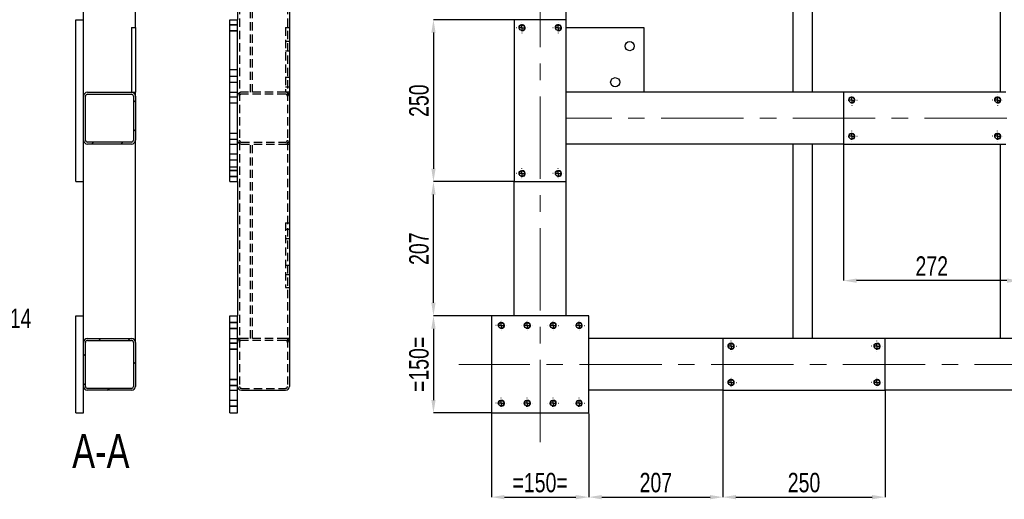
# Model space of a CAD drawing. Header units: millimetres. Extents: x 5 to 3649, y 4 to 418.
# Tile 77 of 105: x 2728 to 2880, y 215 to 289. Entities that reach past the tile are written whole.
import ezdxf

# ---------------------------------------------------------------- set-up
doc = ezdxf.new("R2010")
doc.units = ezdxf.units.MM
doc.header["$PDSIZE"] = -1
doc.linetypes.add('CENTERX2', pattern=[20.32, 12.7, -2.54, 2.54, -2.54])
doc.linetypes.add('HIDDEN', pattern=[1.905, 1.27, -0.635])
for name, color, linetype in [('COTES', 1, 'Continuous'), ('NOTES', 6, 'Continuous'), ('TRAIT-FINS', 9, 'Continuous'), ('TRAIT-MIXTES', 3, 'CENTERX2'), ('TRAIT-TIRET', 2, 'HIDDEN')]:
    doc.layers.add(name, color=color, linetype=linetype)
doc.layers.add('TRAIT-FORT', color=4, linetype='Continuous', lineweight=25)
doc.styles.add('SLDTEXTSTYLE0', font='TXT', dxfattribs={"width": 0.75})
doc.dimstyles.new('SLDDIMSTYLE0', dxfattribs={"dimtxt": 3, "dimasz": 2, "dimexe": 0, "dimexo": 0.0625, "dimgap": 0.75, "dimtad": 1, "dimdec": 0, "dimlfac": 10, "dimrnd": 1e-09, "dimzin": 12, "dimdsep": 46, "dimtxsty": 'SLDTEXTSTYLE0', "dimsah": 1, "dimcen": 0.09, "dimadec": 0, "dimazin": 3, "dimtfac": 1, "dimtdec": 0, "dimtofl": 0, "dimtmove": 0, "dimatfit": 3, "dimfxl": 1, "dimfrac": 2, "dimtolj": 1, "dimtzin": 12, "dimarcsym": 0})
doc.dimstyles.new('SLDDIMSTYLE2', dxfattribs={"dimtxt": 3, "dimasz": 2, "dimexe": 0, "dimexo": 0.0625, "dimgap": 0.75, "dimtad": 0, "dimtih": 1, "dimtoh": 1, "dimdec": 0, "dimlfac": 10, "dimrnd": 1e-09, "dimzin": 12, "dimdsep": 46, "dimtxsty": 'SLDTEXTSTYLE0', "dimblk1": 'NONE', "dimsah": 1, "dimcen": 0, "dimadec": 0, "dimazin": 3, "dimtfac": 1, "dimtdec": 0, "dimtmove": 0, "dimatfit": 3, "dimldrblk": 'NONE', "dimfxl": 1, "dimfrac": 2, "dimtolj": 1, "dimtzin": 12, "dimarcsym": 0})
pattern_1 = [(45, (2445.168, 2.409), (-13.4704, 13.4704), []), (45, (2449.659, 2.409), (-13.4704, 13.4704), []), (45, (2454.149, 2.409), (-13.4704, 13.4704), []), (45, (2458.639, 2.409), (-13.4704, 13.4704), [])]

# ---------------------------------------------------------------- blocks, each defined once
blk = doc.blocks.new('*D2272')
at = {"layer": 'COTES', "color": 0, "lineweight": -2, "transparency": 16777216}
for p, q in [((2690.17, 279.98), (2690.98, 278.84)), ((2716.16, 242.95), (2692.13, 277.2)), ((2719.81, 242.95), (2716.16, 242.95))]:
    blk.add_line(p, q, dxfattribs=at)
at = {"layer": 'COTES', "color": 0, "transparency": 16777216}
blk.add_solid([(2692.4, 277.39), (2691.85, 277.01), (2690.98, 278.84)], dxfattribs=at)
at = {"layer": 'Defpoints', "color": 0, "transparency": 16777216}
for p in [(2690.17, 279.98), (2690.98, 278.84)]:
    blk.add_point(p, dxfattribs=at)
at = {"layer": 'COTES', "color": 0, "transparency": 16777216, "insert": (2720.56, 244.45), "char_height": 3, "attachment_point": 1, "style": 'SLDTEXTSTYLE0'}
blk.add_mtext('\\A1;7x ∅14', dxfattribs=at)
blk = doc.blocks.new('_None')
blk = doc.blocks.new('*D2313')
at = {"layer": 'COTES', "color": 0, "lineweight": -2, "transparency": 16777216}
for p, q in [((2801.22, 228.3), (2801.22, 215.37)), ((2816.22, 228.3), (2816.22, 215.37)), ((2803.22, 215.37), (2814.22, 215.37))]:
    blk.add_line(p, q, dxfattribs=at)
at = {"layer": 'COTES', "color": 0, "transparency": 16777216}
for points in [[(2803.22, 215.7), (2803.22, 215.03), (2801.22, 215.37)], [(2814.22, 215.7), (2814.22, 215.03), (2816.22, 215.37)]]:
    blk.add_solid(points, dxfattribs=at)
at = {"layer": 'Defpoints', "color": 0, "transparency": 16777216}
for p in [(2801.22, 228.36), (2816.22, 228.36), (2816.22, 215.37)]:
    blk.add_point(p, dxfattribs=at)
at = {"layer": 'COTES', "color": 0, "transparency": 16777216, "insert": (2808.72, 219.12), "char_height": 3, "attachment_point": 2, "style": 'SLDTEXTSTYLE0'}
blk.add_mtext('\\A1;=150=', dxfattribs=at)
blk = doc.blocks.new('*D2314')
at = {"layer": 'COTES', "color": 0, "lineweight": -2, "transparency": 16777216}
for p, q in [((2836.92, 231.8), (2836.92, 215.37)), ((2861.92, 231.8), (2861.92, 215.37)), ((2838.92, 215.37), (2859.92, 215.37))]:
    blk.add_line(p, q, dxfattribs=at)
at = {"layer": 'COTES', "color": 0, "transparency": 16777216}
for points in [[(2838.92, 215.7), (2838.92, 215.03), (2836.92, 215.37)], [(2859.92, 215.7), (2859.92, 215.03), (2861.92, 215.37)]]:
    blk.add_solid(points, dxfattribs=at)
at = {"layer": 'Defpoints', "color": 0, "transparency": 16777216}
for p in [(2836.92, 231.86), (2861.92, 231.86), (2861.92, 215.37)]:
    blk.add_point(p, dxfattribs=at)
at = {"layer": 'COTES', "color": 0, "transparency": 16777216, "insert": (2849.42, 219.12), "char_height": 3, "attachment_point": 2, "style": 'SLDTEXTSTYLE0'}
blk.add_mtext('\\A1;250', dxfattribs=at)
blk = doc.blocks.new('*D2315')
at = {"layer": 'COTES', "color": 0, "lineweight": -2, "transparency": 16777216}
for p, q in [((2836.92, 231.8), (2836.92, 215.37)), ((2816.22, 228.3), (2816.22, 215.37)), ((2818.22, 215.37), (2834.92, 215.37))]:
    blk.add_line(p, q, dxfattribs=at)
at = {"layer": 'COTES', "color": 0, "transparency": 16777216}
for points in [[(2818.22, 215.7), (2818.22, 215.03), (2816.22, 215.37)], [(2834.92, 215.7), (2834.92, 215.03), (2836.92, 215.37)]]:
    blk.add_solid(points, dxfattribs=at)
at = {"layer": 'Defpoints', "color": 0, "transparency": 16777216}
for p in [(2836.92, 231.86), (2816.22, 228.36), (2836.92, 215.37)]:
    blk.add_point(p, dxfattribs=at)
at = {"layer": 'COTES', "color": 0, "transparency": 16777216, "insert": (2826.57, 219.12), "char_height": 3, "attachment_point": 2, "style": 'SLDTEXTSTYLE0'}
blk.add_mtext('\\A1;207', dxfattribs=at)
blk = doc.blocks.new('*D2316')
at = {"layer": 'COTES', "color": 0, "lineweight": -2, "transparency": 16777216}
for p, q in [((2801.16, 243.36), (2792.27, 243.36)), ((2792.27, 241.36), (2792.27, 230.36)), ((2801.16, 228.36), (2792.27, 228.36))]:
    blk.add_line(p, q, dxfattribs=at)
at = {"layer": 'COTES', "color": 0, "transparency": 16777216}
for points in [[(2791.94, 241.36), (2792.6, 241.36), (2792.27, 243.36)], [(2791.94, 230.36), (2792.6, 230.36), (2792.27, 228.36)]]:
    blk.add_solid(points, dxfattribs=at)
at = {"layer": 'Defpoints', "color": 0, "transparency": 16777216}
for p in [(2801.22, 243.36), (2792.27, 228.36), (2801.22, 228.36)]:
    blk.add_point(p, dxfattribs=at)
at = {"layer": 'COTES', "color": 0, "transparency": 16777216, "insert": (2788.52, 235.86), "char_height": 3, "attachment_point": 2, "rotation": 90, "style": 'SLDTEXTSTYLE0'}
blk.add_mtext('\\A1;=150=', dxfattribs=at)
blk = doc.blocks.new('*D2317')
at = {"layer": 'COTES', "color": 0, "lineweight": -2, "transparency": 16777216}
for p, q in [((2804.66, 289.06), (2792.27, 289.06)), ((2792.27, 287.06), (2792.27, 266.06)), ((2804.66, 264.06), (2792.27, 264.06))]:
    blk.add_line(p, q, dxfattribs=at)
at = {"layer": 'COTES', "color": 0, "transparency": 16777216}
for points in [[(2791.94, 287.06), (2792.6, 287.06), (2792.27, 289.06)], [(2791.94, 266.06), (2792.6, 266.06), (2792.27, 264.06)]]:
    blk.add_solid(points, dxfattribs=at)
at = {"layer": 'Defpoints', "color": 0, "transparency": 16777216}
for p in [(2804.72, 289.06), (2792.27, 264.06), (2804.72, 264.06)]:
    blk.add_point(p, dxfattribs=at)
at = {"layer": 'COTES', "color": 0, "transparency": 16777216, "insert": (2788.52, 276.56), "char_height": 3, "attachment_point": 2, "rotation": 90, "style": 'SLDTEXTSTYLE0'}
blk.add_mtext('\\A1;250', dxfattribs=at)
blk = doc.blocks.new('*D2318')
at = {"layer": 'COTES', "color": 0, "lineweight": -2, "transparency": 16777216}
for p, q in [((2804.66, 264.06), (2792.27, 264.06)), ((2792.27, 245.36), (2792.27, 262.06)), ((2801.16, 243.36), (2792.27, 243.36))]:
    blk.add_line(p, q, dxfattribs=at)
at = {"layer": 'COTES', "color": 0, "transparency": 16777216}
for points in [[(2791.94, 262.06), (2792.6, 262.06), (2792.27, 264.06)], [(2791.94, 245.36), (2792.6, 245.36), (2792.27, 243.36)]]:
    blk.add_solid(points, dxfattribs=at)
at = {"layer": 'Defpoints', "color": 0, "transparency": 16777216}
for p in [(2792.27, 264.06), (2804.72, 264.06), (2801.22, 243.36)]:
    blk.add_point(p, dxfattribs=at)
at = {"layer": 'COTES', "color": 0, "transparency": 16777216, "insert": (2788.52, 253.71), "char_height": 3, "attachment_point": 2, "rotation": 90, "style": 'SLDTEXTSTYLE0'}
blk.add_mtext('\\A1;207', dxfattribs=at)
blk = doc.blocks.new('*D2328')
at = {"layer": 'COTES', "color": 0, "lineweight": -2, "transparency": 16777216}
for p, q in [((2855.52, 277.8), (2855.52, 248.78)), ((2882.72, 277.8), (2882.72, 248.78)), ((2880.72, 248.78), (2857.52, 248.78))]:
    blk.add_line(p, q, dxfattribs=at)
at = {"layer": 'COTES', "color": 0, "transparency": 16777216}
for points in [[(2857.52, 249.11), (2857.52, 248.45), (2855.52, 248.78)], [(2880.72, 249.11), (2880.72, 248.45), (2882.72, 248.78)]]:
    blk.add_solid(points, dxfattribs=at)
at = {"layer": 'Defpoints', "color": 0, "transparency": 16777216}
for p in [(2855.52, 277.86), (2882.72, 277.86), (2855.52, 248.78)]:
    blk.add_point(p, dxfattribs=at)
at = {"layer": 'COTES', "color": 0, "transparency": 16777216, "insert": (2869.12, 252.53), "char_height": 3, "attachment_point": 2, "style": 'SLDTEXTSTYLE0'}
blk.add_mtext('\\A1;272', dxfattribs=at)
blk = doc.blocks.new('SW_CENTERMARKSYMBOL_430')
at = {"layer": 'TRAIT-MIXTES', "color": 0}
for p, q in [((-0.8, 0), (-0.825, 0)), ((0, 0), (-0.4, 0)), ((0, 0.8), (0, 0.825)), ((0, 0), (0, 0.4)), ((0, 0), (0, -0.4)), ((0, 0), (0.4, 0)), ((0.8, 0), (0.825, 0)), ((0, -0.8), (0, -0.825))]:
    blk.add_line(p, q, dxfattribs=at)
blk = doc.blocks.new('SW_CENTERMARKSYMBOL_431')
at = {"layer": 'TRAIT-MIXTES', "color": 0}
for p, q in [((-0.8, 0), (-0.825, 0)), ((0, 0), (-0.4, 0)), ((0, 0.8), (0, 0.825)), ((0, 0), (0, 0.4)), ((0, 0), (0, -0.4)), ((0, 0), (0.4, 0)), ((0.8, 0), (0.825, 0)), ((0, -0.8), (0, -0.825))]:
    blk.add_line(p, q, dxfattribs=at)
blk = doc.blocks.new('SW_CENTERMARKSYMBOL_432')
at = {"layer": 'TRAIT-MIXTES', "color": 0}
for p, q in [((-0.8, 0), (-0.825, 0)), ((0, 0), (-0.4, 0)), ((0, 0.8), (0, 0.825)), ((0, 0), (0, 0.4)), ((0, 0), (0, -0.4)), ((0, 0), (0.4, 0)), ((0.8, 0), (0.825, 0)), ((0, -0.8), (0, -0.825))]:
    blk.add_line(p, q, dxfattribs=at)
blk = doc.blocks.new('SW_CENTERMARKSYMBOL_433')
at = {"layer": 'TRAIT-MIXTES', "color": 0}
for p, q in [((-0.8, 0), (-0.825, 0)), ((0, 0), (-0.4, 0)), ((0, 0.8), (0, 0.825)), ((0, 0), (0, 0.4)), ((0, 0), (0, -0.4)), ((0, 0), (0.4, 0)), ((0.8, 0), (0.825, 0)), ((0, -0.8), (0, -0.825))]:
    blk.add_line(p, q, dxfattribs=at)
blk = doc.blocks.new('SW_CENTERMARKSYMBOL_456')
at = {"layer": 'TRAIT-MIXTES', "color": 0}
for p, q in [((-0.8, 0), (-0.825, 0)), ((0, 0), (-0.4, 0)), ((0, 0.8), (0, 0.825)), ((0, 0), (0, 0.4)), ((0, 0), (0, -0.4)), ((0, 0), (0.4, 0)), ((0.8, 0), (0.825, 0)), ((0, -0.8), (0, -0.825))]:
    blk.add_line(p, q, dxfattribs=at)
blk = doc.blocks.new('SW_CENTERMARKSYMBOL_457')
at = {"layer": 'TRAIT-MIXTES', "color": 0}
for p, q in [((-0.8, 0), (-0.825, 0)), ((0, 0), (-0.4, 0)), ((0, 0.8), (0, 0.825)), ((0, 0), (0, 0.4)), ((0, 0), (0, -0.4)), ((0, 0), (0.4, 0)), ((0.8, 0), (0.825, 0)), ((0, -0.8), (0, -0.825))]:
    blk.add_line(p, q, dxfattribs=at)
blk = doc.blocks.new('SW_CENTERMARKSYMBOL_458')
at = {"layer": 'TRAIT-MIXTES', "color": 0}
for p, q in [((-0.8, 0), (-0.825, 0)), ((0, 0), (-0.4, 0)), ((0, 0.8), (0, 0.825)), ((0, 0), (0, 0.4)), ((0, 0), (0, -0.4)), ((0, 0), (0.4, 0)), ((0.8, 0), (0.825, 0)), ((0, -0.8), (0, -0.825))]:
    blk.add_line(p, q, dxfattribs=at)
blk = doc.blocks.new('SW_CENTERMARKSYMBOL_459')
at = {"layer": 'TRAIT-MIXTES', "color": 0}
for p, q in [((-0.8, 0), (-0.825, 0)), ((0, 0), (-0.4, 0)), ((0, 0.8), (0, 0.825)), ((0, 0), (0, 0.4)), ((0, 0), (0, -0.4)), ((0, 0), (0.4, 0)), ((0.8, 0), (0.825, 0)), ((0, -0.8), (0, -0.825))]:
    blk.add_line(p, q, dxfattribs=at)
blk = doc.blocks.new('SW_CENTERMARKSYMBOL_468')
at = {"layer": 'TRAIT-MIXTES', "color": 0}
for p, q in [((-0.8, 0), (-0.825, 0)), ((0, 0), (-0.4, 0)), ((0, 0.8), (0, 0.825)), ((0, 0), (0, 0.4)), ((0, 0), (0, -0.4)), ((0, 0), (0.4, 0)), ((0.8, 0), (0.825, 0)), ((0, -0.8), (0, -0.825))]:
    blk.add_line(p, q, dxfattribs=at)
blk = doc.blocks.new('SW_CENTERMARKSYMBOL_469')
at = {"layer": 'TRAIT-MIXTES', "color": 0}
for p, q in [((-0.8, 0), (-0.825, 0)), ((0, 0), (-0.4, 0)), ((0, 0.8), (0, 0.825)), ((0, 0), (0, 0.4)), ((0, 0), (0, -0.4)), ((0, 0), (0.4, 0)), ((0.8, 0), (0.825, 0)), ((0, -0.8), (0, -0.825))]:
    blk.add_line(p, q, dxfattribs=at)
blk = doc.blocks.new('SW_CENTERMARKSYMBOL_470')
at = {"layer": 'TRAIT-MIXTES', "color": 0}
for p, q in [((-0.8, 0), (-0.825, 0)), ((0, 0), (-0.4, 0)), ((0, 0.8), (0, 0.825)), ((0, 0), (0, 0.4)), ((0, 0), (0, -0.4)), ((0, 0), (0.4, 0)), ((0.8, 0), (0.825, 0)), ((0, -0.8), (0, -0.825))]:
    blk.add_line(p, q, dxfattribs=at)
blk = doc.blocks.new('SW_CENTERMARKSYMBOL_471')
at = {"layer": 'TRAIT-MIXTES', "color": 0}
for p, q in [((-0.8, 0), (-0.825, 0)), ((0, 0), (-0.4, 0)), ((0, 0.8), (0, 0.825)), ((0, 0), (0, 0.4)), ((0, 0), (0, -0.4)), ((0, 0), (0.4, 0)), ((0.8, 0), (0.825, 0)), ((0, -0.8), (0, -0.825))]:
    blk.add_line(p, q, dxfattribs=at)
blk = doc.blocks.new('SW_CENTERMARKSYMBOL_472')
at = {"layer": 'TRAIT-MIXTES', "color": 0}
for p, q in [((-0.8, 0), (-0.825, 0)), ((0, 0), (-0.4, 0)), ((0, 0.8), (0, 0.825)), ((0, 0), (0, 0.4)), ((0, 0), (0, -0.4)), ((0, 0), (0.4, 0)), ((0.8, 0), (0.825, 0)), ((0, -0.8), (0, -0.825))]:
    blk.add_line(p, q, dxfattribs=at)
blk = doc.blocks.new('SW_CENTERMARKSYMBOL_473')
at = {"layer": 'TRAIT-MIXTES', "color": 0}
for p, q in [((-0.8, 0), (-0.825, 0)), ((0, 0), (-0.4, 0)), ((0, 0.8), (0, 0.825)), ((0, 0), (0, 0.4)), ((0, 0), (0, -0.4)), ((0, 0), (0.4, 0)), ((0.8, 0), (0.825, 0)), ((0, -0.8), (0, -0.825))]:
    blk.add_line(p, q, dxfattribs=at)
blk = doc.blocks.new('SW_CENTERMARKSYMBOL_474')
at = {"layer": 'TRAIT-MIXTES', "color": 0}
for p, q in [((-0.8, 0), (-0.825, 0)), ((0, 0), (-0.4, 0)), ((0, 0.8), (0, 0.825)), ((0, 0), (0, 0.4)), ((0, 0), (0, -0.4)), ((0, 0), (0.4, 0)), ((0.8, 0), (0.825, 0)), ((0, -0.8), (0, -0.825))]:
    blk.add_line(p, q, dxfattribs=at)
blk = doc.blocks.new('SW_CENTERMARKSYMBOL_475')
at = {"layer": 'TRAIT-MIXTES', "color": 0}
for p, q in [((-0.8, 0), (-0.825, 0)), ((0, 0), (-0.4, 0)), ((0, 0.8), (0, 0.825)), ((0, 0), (0, 0.4)), ((0, 0), (0, -0.4)), ((0, 0), (0.4, 0)), ((0.8, 0), (0.825, 0)), ((0, -0.8), (0, -0.825))]:
    blk.add_line(p, q, dxfattribs=at)
blk = doc.blocks.new('SW_CENTERMARKSYMBOL_476')
at = {"layer": 'TRAIT-MIXTES', "color": 0}
for p, q in [((-0.8, 0), (-0.825, 0)), ((0, 0), (-0.4, 0)), ((0, 0.8), (0, 0.825)), ((0, 0), (0, 0.4)), ((0, 0), (0, -0.4)), ((0, 0), (0.4, 0)), ((0.8, 0), (0.825, 0)), ((0, -0.8), (0, -0.825))]:
    blk.add_line(p, q, dxfattribs=at)
blk = doc.blocks.new('SW_CENTERMARKSYMBOL_477')
at = {"layer": 'TRAIT-MIXTES', "color": 0}
for p, q in [((-0.8, 0), (-0.825, 0)), ((0, 0), (-0.4, 0)), ((0, 0.8), (0, 0.825)), ((0, 0), (0, 0.4)), ((0, 0), (0, -0.4)), ((0, 0), (0.4, 0)), ((0.8, 0), (0.825, 0)), ((0, -0.8), (0, -0.825))]:
    blk.add_line(p, q, dxfattribs=at)
blk = doc.blocks.new('SW_CENTERMARKSYMBOL_478')
at = {"layer": 'TRAIT-MIXTES', "color": 0}
for p, q in [((-0.8, 0), (-0.825, 0)), ((0, 0), (-0.4, 0)), ((0, 0.8), (0, 0.825)), ((0, 0), (0, 0.4)), ((0, 0), (0, -0.4)), ((0, 0), (0.4, 0)), ((0.8, 0), (0.825, 0)), ((0, -0.8), (0, -0.825))]:
    blk.add_line(p, q, dxfattribs=at)
blk = doc.blocks.new('SW_CENTERMARKSYMBOL_479')
at = {"layer": 'TRAIT-MIXTES', "color": 0}
for p, q in [((-0.8, 0), (-0.825, 0)), ((0, 0), (-0.4, 0)), ((0, 0.8), (0, 0.825)), ((0, 0), (0, 0.4)), ((0, 0), (0, -0.4)), ((0, 0), (0.4, 0)), ((0.8, 0), (0.825, 0)), ((0, -0.8), (0, -0.825))]:
    blk.add_line(p, q, dxfattribs=at)

msp = doc.modelspace()

# ---------------------------------------------------------------- hatches: boundary and pattern name
at = {"layer": 'TRAIT-FINS'}
h = msp.add_hatch(dxfattribs=at)
h.set_pattern_fill('DIN 201 ACIER ET FONTE', color=256, style=0, pattern_type=2)
h.set_pattern_definition(pattern_1)
edge = h.paths.add_edge_path(flags=0)
edge.add_arc((2745.706573, 277.26089), 0.6, 0, 90)
edge.add_line((2745.706573, 277.86089), (2738.906573, 277.86089))
edge.add_arc((2738.906573, 277.26089), 0.6, 90, 180)
edge.add_line((2738.306573, 277.26089), (2738.306573, 270.46089))
edge.add_arc((2738.906573, 270.46089), 0.6, 180, 270)
edge.add_line((2738.906573, 269.86089), (2745.706573, 269.86089))
edge.add_arc((2745.706573, 270.46089), 0.6, 270, 360)
edge.add_line((2746.306573, 270.46089), (2746.306573, 277.26089))
edge = h.paths.add_edge_path(flags=0)
edge.add_line((2738.906573, 277.56089), (2745.706573, 277.56089))
edge.add_arc((2745.706573, 277.26089), 0.3, 0, 90, ccw=False)
edge.add_line((2746.006573, 277.26089), (2746.006573, 270.46089))
edge.add_arc((2745.706573, 270.46089), 0.3, 270, 360, ccw=False)
edge.add_line((2745.706573, 270.16089), (2738.906573, 270.16089))
edge.add_arc((2738.906573, 270.46089), 0.3, 180, 270, ccw=False)
edge.add_line((2738.606573, 270.46089), (2738.606573, 277.26089))
edge.add_arc((2738.906573, 277.26089), 0.3, 90, 180, ccw=False)
h = msp.add_hatch(dxfattribs=at)
h.set_pattern_fill('DIN 201 ACIER ET FONTE', color=256, style=0, pattern_type=2)
h.set_pattern_definition(pattern_1)
edge = h.paths.add_edge_path(flags=0)
edge.add_arc((2745.706573, 239.26089), 0.6, 0, 90)
edge.add_line((2745.706573, 239.86089), (2738.906573, 239.86089))
edge.add_arc((2738.906573, 239.26089), 0.6, 90, 180)
edge.add_line((2738.306573, 239.26089), (2738.306573, 232.46089))
edge.add_arc((2738.906573, 232.46089), 0.6, 180, 270)
edge.add_line((2738.906573, 231.86089), (2745.706573, 231.86089))
edge.add_arc((2745.706573, 232.46089), 0.6, 270, 360)
edge.add_line((2746.306573, 232.46089), (2746.306573, 239.26089))
edge = h.paths.add_edge_path(flags=0)
edge.add_line((2738.906573, 239.56089), (2745.706573, 239.56089))
edge.add_arc((2745.706573, 239.26089), 0.3, 0, 90, ccw=False)
edge.add_line((2746.006573, 239.26089), (2746.006573, 232.46089))
edge.add_arc((2745.706573, 232.46089), 0.3, 270, 360, ccw=False)
edge.add_line((2745.706573, 232.16089), (2738.906573, 232.16089))
edge.add_arc((2738.906573, 232.46089), 0.3, 180, 270, ccw=False)
edge.add_line((2738.606573, 232.46089), (2738.606573, 239.26089))
edge.add_arc((2738.906573, 239.26089), 0.3, 90, 180, ccw=False)

# ---------------------------------------------------------------- linework, layer by layer
at = {"layer": 'TRAIT-FINS', "lineweight": 18}
for p, q in [((2760.853089, 288.31089), (2762.053089, 288.31089)), ((2760.853089, 288.31089), (2762.053089, 288.31089)), ((2760.853089, 288.31089), (2762.053089, 288.31089)), ((2760.853089, 288.31089), (2762.053089, 288.31089)), ((2760.853089, 287.31089), (2762.053089, 287.31089)), ((2760.853089, 287.31089), (2762.053089, 287.31089)), ((2760.853089, 287.31089), (2762.053089, 287.31089)), ((2760.853089, 287.31089), (2762.053089, 287.31089)), ((2760.853089, 280.36089), (2762.053089, 280.36089)), ((2760.853089, 280.36089), (2762.053089, 280.36089)), ((2760.853089, 280.36089), (2762.053089, 280.36089)), ((2760.853089, 280.36089), (2762.053089, 280.36089)), ((2762.053089, 279.36089), (2762.053089, 280.36089)), ((2762.053089, 279.36089), (2762.053089, 280.36089)), ((2762.053089, 279.36089), (2762.053089, 280.36089)), ((2762.053089, 279.36089), (2762.053089, 280.36089)), ((2760.853089, 279.36089), (2762.053089, 279.36089)), ((2760.853089, 279.36089), (2762.053089, 279.36089)), ((2760.853089, 279.36089), (2762.053089, 279.36089)), ((2760.853089, 279.36089), (2762.053089, 279.36089)), ((2760.853089, 277.16089), (2762.053089, 277.16089)), ((2760.853089, 277.16089), (2762.053089, 277.16089)), ((2760.853089, 277.16089), (2762.053089, 277.16089)), ((2760.853089, 277.16089), (2762.053089, 277.16089)), ((2762.053089, 276.16089), (2762.053089, 277.16089)), ((2762.053089, 276.16089), (2762.053089, 277.16089)), ((2762.053089, 276.16089), (2762.053089, 277.16089)), ((2762.053089, 276.16089), (2762.053089, 277.16089)), ((2760.853089, 276.16089), (2762.053089, 276.16089)), ((2760.853089, 276.16089), (2762.053089, 276.16089)), ((2760.853089, 276.16089), (2762.053089, 276.16089)), ((2760.853089, 276.16089), (2762.053089, 276.16089)), ((2760.853089, 271.56089), (2762.053089, 271.56089)), ((2760.853089, 271.56089), (2762.053089, 271.56089)), ((2760.853089, 271.56089), (2762.053089, 271.56089)), ((2760.853089, 271.56089), (2762.053089, 271.56089)), ((2760.853089, 270.56089), (2762.053089, 270.56089)), ((2760.853089, 270.56089), (2762.053089, 270.56089)), ((2760.853089, 270.56089), (2762.053089, 270.56089)), ((2760.853089, 270.56089), (2762.053089, 270.56089)), ((2762.053089, 270.56089), (2762.053089, 271.56089)), ((2762.053089, 270.56089), (2762.053089, 271.56089)), ((2762.053089, 270.56089), (2762.053089, 271.56089)), ((2762.053089, 270.56089), (2762.053089, 271.56089)), ((2760.853089, 268.36089), (2762.053089, 268.36089)), ((2760.853089, 268.36089), (2762.053089, 268.36089)), ((2760.853089, 268.36089), (2762.053089, 268.36089)), ((2760.853089, 268.36089), (2762.053089, 268.36089)), ((2760.853089, 267.36089), (2762.053089, 267.36089)), ((2760.853089, 267.36089), (2762.053089, 267.36089)), ((2760.853089, 267.36089), (2762.053089, 267.36089)), ((2760.853089, 267.36089), (2762.053089, 267.36089)), ((2762.053089, 267.36089), (2762.053089, 268.36089)), ((2762.053089, 267.36089), (2762.053089, 268.36089)), ((2762.053089, 267.36089), (2762.053089, 268.36089)), ((2762.053089, 267.36089), (2762.053089, 268.36089)), ((2760.853089, 265.81089), (2762.053089, 265.81089)), ((2760.853089, 265.81089), (2762.053089, 265.81089)), ((2760.853089, 265.81089), (2762.053089, 265.81089)), ((2760.853089, 265.81089), (2762.053089, 265.81089)), ((2760.853089, 264.81089), (2762.053089, 264.81089)), ((2760.853089, 264.81089), (2762.053089, 264.81089)), ((2760.853089, 264.81089), (2762.053089, 264.81089)), ((2760.853089, 264.81089), (2762.053089, 264.81089)), ((2760.853089, 242.36089), (2762.053089, 242.36089)), ((2760.853089, 242.36089), (2762.053089, 242.36089)), ((2760.853089, 242.36089), (2762.053089, 242.36089)), ((2760.853089, 242.36089), (2762.053089, 242.36089)), ((2760.853089, 242.36089), (2762.053089, 242.36089)), ((2760.853089, 242.36089), (2762.053089, 242.36089)), ((2760.853089, 242.36089), (2762.053089, 242.36089)), ((2760.853089, 242.36089), (2762.053089, 242.36089)), ((2762.053089, 241.36089), (2762.053089, 242.36089)), ((2762.053089, 241.36089), (2762.053089, 242.36089)), ((2762.053089, 241.36089), (2762.053089, 242.36089)), ((2762.053089, 241.36089), (2762.053089, 242.36089)), ((2762.053089, 241.36089), (2762.053089, 242.36089)), ((2762.053089, 241.36089), (2762.053089, 242.36089)), ((2762.053089, 241.36089), (2762.053089, 242.36089)), ((2762.053089, 241.36089), (2762.053089, 242.36089)), ((2760.853089, 241.36089), (2762.053089, 241.36089)), ((2760.853089, 241.36089), (2762.053089, 241.36089)), ((2760.853089, 241.36089), (2762.053089, 241.36089)), ((2760.853089, 241.36089), (2762.053089, 241.36089)), ((2760.853089, 241.36089), (2762.053089, 241.36089)), ((2760.853089, 241.36089), (2762.053089, 241.36089)), ((2760.853089, 241.36089), (2762.053089, 241.36089)), ((2760.853089, 241.36089), (2762.053089, 241.36089)), ((2760.853089, 239.16089), (2762.053089, 239.16089)), ((2760.853089, 239.16089), (2762.053089, 239.16089)), ((2760.853089, 239.16089), (2762.053089, 239.16089)), ((2760.853089, 239.16089), (2762.053089, 239.16089)), ((2762.053089, 238.16089), (2762.053089, 239.16089)), ((2762.053089, 238.16089), (2762.053089, 239.16089)), ((2762.053089, 238.16089), (2762.053089, 239.16089)), ((2762.053089, 238.16089), (2762.053089, 239.16089)), ((2760.853089, 238.16089), (2762.053089, 238.16089)), ((2760.853089, 238.16089), (2762.053089, 238.16089)), ((2760.853089, 238.16089), (2762.053089, 238.16089)), ((2760.853089, 238.16089), (2762.053089, 238.16089)), ((2760.853089, 233.56089), (2762.053089, 233.56089)), ((2760.853089, 233.56089), (2762.053089, 233.56089)), ((2760.853089, 233.56089), (2762.053089, 233.56089)), ((2760.853089, 233.56089), (2762.053089, 233.56089)), ((2760.853089, 232.56089), (2762.053089, 232.56089)), ((2760.853089, 232.56089), (2762.053089, 232.56089)), ((2760.853089, 232.56089), (2762.053089, 232.56089)), ((2760.853089, 232.56089), (2762.053089, 232.56089)), ((2762.053089, 232.56089), (2762.053089, 233.56089)), ((2762.053089, 232.56089), (2762.053089, 233.56089)), ((2762.053089, 232.56089), (2762.053089, 233.56089)), ((2762.053089, 232.56089), (2762.053089, 233.56089)), ((2760.853089, 230.36089), (2762.053089, 230.36089)), ((2760.853089, 230.36089), (2762.053089, 230.36089)), ((2760.853089, 230.36089), (2762.053089, 230.36089)), ((2760.853089, 230.36089), (2762.053089, 230.36089)), ((2760.853089, 230.36089), (2762.053089, 230.36089)), ((2760.853089, 230.36089), (2762.053089, 230.36089)), ((2760.853089, 230.36089), (2762.053089, 230.36089)), ((2760.853089, 230.36089), (2762.053089, 230.36089)), ((2760.853089, 229.36089), (2762.053089, 229.36089)), ((2760.853089, 229.36089), (2762.053089, 229.36089)), ((2760.853089, 229.36089), (2762.053089, 229.36089)), ((2760.853089, 229.36089), (2762.053089, 229.36089)), ((2760.853089, 229.36089), (2762.053089, 229.36089)), ((2760.853089, 229.36089), (2762.053089, 229.36089)), ((2760.853089, 229.36089), (2762.053089, 229.36089)), ((2760.853089, 229.36089), (2762.053089, 229.36089)), ((2762.053089, 229.36089), (2762.053089, 230.36089)), ((2762.053089, 229.36089), (2762.053089, 230.36089)), ((2762.053089, 229.36089), (2762.053089, 230.36089)), ((2762.053089, 229.36089), (2762.053089, 230.36089)), ((2762.053089, 229.36089), (2762.053089, 230.36089)), ((2762.053089, 229.36089), (2762.053089, 230.36089)), ((2762.053089, 229.36089), (2762.053089, 230.36089)), ((2762.053089, 229.36089), (2762.053089, 230.36089))]:
    msp.add_line(p, q, dxfattribs=at)
for centre in [(2805.920541, 287.81089), (2811.520541, 287.81089), (2856.770541, 276.66089), (2879.270541, 276.66089), (2856.770541, 271.06089), (2879.270541, 271.06089), (2805.920541, 265.31089), (2811.520541, 265.31089), (2802.720541, 241.86089), (2806.720541, 241.86089), (2810.720541, 241.86089), (2814.720541, 241.86089), (2860.670541, 238.66089), (2860.670541, 233.06089), (2802.720541, 229.86089), (2806.720541, 229.86089), (2810.720541, 229.86089), (2814.720541, 229.86089)]:
    msp.add_arc(centre, 0.5, 255, 195, dxfattribs=at)
at = {"layer": 'TRAIT-FORT', "lineweight": 25}
for p, q in [((2770.053089, 369.26089), (2770.053089, 232.46089)), ((2738.306573, 289.06089), (2738.306573, 362.36089)), ((2812.720541, 289.06089), (2812.720541, 361.86089)), ((2850.720573, 277.86089), (2850.720573, 361.86089)), ((2879.720573, 277.86089), (2879.720573, 361.86089)), ((2746.306573, 287.86089), (2746.306573, 325.627557)), ((2847.720573, 277.86089), (2847.720573, 325.027557)), ((2762.053089, 307.36089), (2762.053089, 289.06089)), ((2737.106573, 289.06089), (2738.306573, 289.06089)), ((2737.106573, 264.06089), (2737.106573, 289.06089)), ((2738.306573, 277.26089), (2738.306573, 289.06089)), ((2760.853089, 264.06089), (2760.853089, 289.06089)), ((2760.853089, 289.06089), (2762.053089, 289.06089)), ((2762.053089, 264.06089), (2762.053089, 289.06089)), ((2812.720541, 289.06089), (2804.720541, 289.06089)), ((2804.720541, 289.06089), (2804.720541, 264.06089)), ((2812.720541, 264.06089), (2812.720541, 289.06089)), ((2745.706573, 287.86089), (2745.706573, 277.86089)), ((2745.706573, 287.86089), (2746.306573, 287.86089)), ((2746.306573, 287.86089), (2746.306573, 277.86089)), ((2812.720541, 287.86089), (2824.720541, 287.86089)), ((2824.720541, 287.86089), (2824.720541, 277.86089)), ((2738.306573, 270.46089), (2738.306573, 277.26089)), ((2738.606573, 270.46089), (2738.606573, 277.26089)), ((2738.906573, 277.86089), (2745.706573, 277.86089)), ((2738.906573, 277.56089), (2745.706573, 277.56089)), ((2745.706573, 277.86089), (2746.306573, 277.86089)), ((2746.006573, 277.26089), (2746.006573, 270.46089)), ((2746.306573, 277.26089), (2746.306573, 277.86089)), ((2746.306573, 277.26089), (2746.306573, 270.46089)), ((2855.520541, 277.86089), (2812.720541, 277.86089)), ((2880.520541, 277.86089), (2855.520541, 277.86089)), ((2855.520541, 277.86089), (2855.520541, 269.86089)), ((2738.306573, 264.06089), (2738.306573, 270.46089)), ((2746.306573, 239.26089), (2746.306573, 270.46089)), ((2745.706573, 270.16089), (2738.906573, 270.16089)), ((2745.706573, 269.86089), (2738.906573, 269.86089)), ((2855.520541, 269.86089), (2812.720541, 269.86089)), ((2847.720573, 239.86089), (2847.720573, 269.86089)), ((2850.720573, 239.86089), (2850.720573, 269.86089)), ((2855.520541, 269.86089), (2880.520541, 269.86089)), ((2879.720573, 239.86089), (2879.720573, 269.86089)), ((2737.106573, 264.06089), (2738.306573, 264.06089)), ((2738.306573, 243.36089), (2738.306573, 264.06089)), ((2760.853089, 264.06089), (2762.053089, 264.06089)), ((2762.053089, 264.06089), (2762.053089, 243.36089)), ((2804.720541, 243.36089), (2804.720541, 264.06089)), ((2804.720541, 264.06089), (2812.720541, 264.06089)), ((2812.720541, 243.36089), (2812.720541, 264.06089)), ((2737.106573, 243.36089), (2738.306573, 243.36089)), ((2737.106573, 228.36089), (2737.106573, 243.36089)), ((2738.306573, 239.26089), (2738.306573, 243.36089)), ((2760.853089, 243.36089), (2762.053089, 243.36089)), ((2760.853089, 228.36089), (2760.853089, 243.36089)), ((2762.053089, 228.36089), (2762.053089, 243.36089)), ((2816.220541, 243.36089), (2801.220541, 243.36089)), ((2801.220541, 243.36089), (2801.220541, 228.36089)), ((2816.220541, 228.36089), (2816.220541, 243.36089)), ((2738.306573, 232.46089), (2738.306573, 239.26089)), ((2738.606573, 232.46089), (2738.606573, 239.26089)), ((2738.906573, 239.86089), (2745.706573, 239.86089)), ((2738.906573, 239.56089), (2745.706573, 239.56089)), ((2746.006573, 239.26089), (2746.006573, 232.46089)), ((2746.306573, 239.26089), (2746.306573, 232.46089)), ((2836.920541, 239.86089), (2816.220541, 239.86089)), ((2861.920541, 239.86089), (2836.920541, 239.86089)), ((2836.920541, 239.86089), (2836.920541, 231.86089)), ((2904.720541, 239.86089), (2861.920541, 239.86089)), ((2861.920541, 231.86089), (2861.920541, 239.86089)), ((2738.306573, 228.36089), (2738.306573, 232.46089)), ((2745.706573, 232.16089), (2738.906573, 232.16089)), ((2745.706573, 231.86089), (2738.906573, 231.86089)), ((2762.653089, 231.86089), (2769.453089, 231.86089)), ((2836.920541, 231.86089), (2816.220541, 231.86089)), ((2836.920541, 231.86089), (2861.920541, 231.86089)), ((2945.520541, 231.86089), (2861.920541, 231.86089)), ((2737.106573, 228.36089), (2738.306573, 228.36089)), ((2760.853089, 228.36089), (2762.053089, 228.36089)), ((2801.220541, 228.36089), (2816.220541, 228.36089))]:
    msp.add_line(p, q, dxfattribs=at)
for centre, radius in [((2805.920541, 287.81089), 0.425), ((2811.520541, 287.81089), 0.425), ((2822.543679, 284.974994), 0.7), ((2820.296039, 279.411891), 0.7), ((2856.770541, 276.66089), 0.425), ((2879.270541, 276.66089), 0.425), ((2856.770541, 271.06089), 0.425), ((2879.270541, 271.06089), 0.425), ((2805.920541, 265.31089), 0.425), ((2811.520541, 265.31089), 0.425), ((2802.720541, 241.86089), 0.425), ((2806.720541, 241.86089), 0.425), ((2810.720541, 241.86089), 0.425), ((2814.720541, 241.86089), 0.425), ((2838.170541, 238.66089), 0.425), ((2860.670541, 238.66089), 0.425), ((2838.170541, 233.06089), 0.425), ((2860.670541, 233.06089), 0.425), ((2802.720541, 229.86089), 0.425), ((2806.720541, 229.86089), 0.425), ((2810.720541, 229.86089), 0.425), ((2814.720541, 229.86089), 0.425)]:
    msp.add_circle(centre, radius, dxfattribs=at)
for centre, radius, start, end in [((2738.906573, 277.26089), 0.6, 90, 180), ((2738.906573, 277.26089), 0.3, 90, 180), ((2745.706573, 277.26089), 0.6, 0, 90), ((2745.706573, 277.26089), 0.3, 0, 90), ((2738.906573, 270.46089), 0.6, 180, 270), ((2738.906573, 270.46089), 0.3, 180, 270), ((2745.706573, 270.46089), 0.6, 270, 0), ((2745.706573, 270.46089), 0.3, 270, 0), ((2738.906573, 239.26089), 0.6, 90, 180), ((2738.906573, 239.26089), 0.3, 90, 180), ((2745.706573, 239.26089), 0.6, 0, 90), ((2745.706573, 239.26089), 0.3, 0, 90), ((2738.906573, 232.46089), 0.6, 180, 270), ((2738.906573, 232.46089), 0.3, 180, 270), ((2745.706573, 232.46089), 0.6, 270, 0), ((2745.706573, 232.46089), 0.3, 270, 0), ((2762.653089, 232.46089), 0.6, 180, 270), ((2769.453089, 232.46089), 0.6, 270, 0)]:
    msp.add_arc(centre, radius, start, end, dxfattribs=at)
at = {"layer": 'TRAIT-MIXTES', "lineweight": 18}
for p, q in [((2808.720541, 223.863728), (2808.720541, 373.487418)), ((2921.354239, 273.86089), (2812.720541, 273.86089)), ((3010.352302, 235.86089), (2796.191609, 235.86089))]:
    msp.add_line(p, q, dxfattribs=at)
for centre in [(2838.170541, 238.66089), (2838.170541, 233.06089)]:
    msp.add_arc(centre, 0.5, 255, 195, dxfattribs=at)
at = {"layer": 'TRAIT-TIRET'}
for p, q in [((2762.353089, 369.26089), (2762.353089, 232.46089)), ((2769.753089, 369.26089), (2769.753089, 232.46089)), ((2764.053089, 277.86089), (2764.053089, 361.86089)), ((2764.353089, 277.86089), (2764.353089, 361.86089)), ((2762.053089, 288.23589), (2760.853089, 288.23589)), ((2760.853089, 287.38589), (2762.053089, 287.38589)), ((2769.453089, 287.86089), (2769.453089, 277.86089)), ((2769.453089, 287.86089), (2770.053089, 287.86089)), ((2770.053089, 285.674994), (2769.453089, 285.674994)), ((2769.453089, 284.274994), (2770.053089, 284.274994)), ((2760.853089, 281.36089), (2762.053089, 281.36089)), ((2762.053089, 280.28589), (2760.853089, 280.28589)), ((2760.853089, 279.43589), (2762.053089, 279.43589)), ((2770.053089, 280.111891), (2769.453089, 280.111891)), ((2769.453089, 278.711891), (2770.053089, 278.711891)), ((2760.853089, 277.86089), (2762.053089, 277.86089)), ((2762.053089, 277.08589), (2760.853089, 277.08589)), ((2769.453089, 277.86089), (2762.653089, 277.86089)), ((2769.453089, 277.56089), (2762.653089, 277.56089)), ((2770.053089, 277.86089), (2769.453089, 277.86089)), ((2760.853089, 276.23589), (2762.053089, 276.23589)), ((2762.053089, 271.48589), (2760.853089, 271.48589)), ((2760.853089, 270.63589), (2762.053089, 270.63589)), ((2760.853089, 269.86089), (2762.053089, 269.86089)), ((2762.653089, 270.16089), (2769.453089, 270.16089)), ((2762.653089, 269.86089), (2769.453089, 269.86089)), ((2764.053089, 239.86089), (2764.053089, 269.86089)), ((2764.353089, 239.86089), (2764.353089, 269.86089)), ((2769.453089, 269.86089), (2770.053089, 269.86089)), ((2762.053089, 268.28589), (2760.853089, 268.28589)), ((2760.853089, 267.43589), (2762.053089, 267.43589)), ((2760.853089, 266.36089), (2762.053089, 266.36089)), ((2762.053089, 265.73589), (2760.853089, 265.73589)), ((2760.853089, 264.88589), (2762.053089, 264.88589)), ((2769.453089, 257.719533), (2770.053089, 257.719533)), ((2769.453089, 257.719533), (2769.453089, 247.719533)), ((2770.053089, 256.680444), (2769.453089, 256.680444)), ((2769.453089, 255.280444), (2770.053089, 255.280444)), ((2770.053089, 251.11734), (2769.453089, 251.11734)), ((2769.453089, 249.71734), (2770.053089, 249.71734)), ((2769.453089, 247.719533), (2770.053089, 247.719533)), ((2762.053089, 242.28589), (2760.853089, 242.28589)), ((2760.853089, 241.43589), (2762.053089, 241.43589)), ((2760.853089, 239.86089), (2762.053089, 239.86089)), ((2762.053089, 239.08589), (2760.853089, 239.08589)), ((2762.653089, 239.86089), (2762.053089, 239.86089)), ((2769.453089, 239.86089), (2762.653089, 239.86089)), ((2769.453089, 239.56089), (2762.653089, 239.56089)), ((2770.053089, 239.86089), (2769.453089, 239.86089)), ((2760.853089, 238.23589), (2762.053089, 238.23589)), ((2762.053089, 233.48589), (2760.853089, 233.48589)), ((2760.853089, 232.63589), (2762.053089, 232.63589)), ((2760.853089, 231.86089), (2762.053089, 231.86089)), ((2762.653089, 232.16089), (2769.453089, 232.16089)), ((2762.053089, 230.28589), (2760.853089, 230.28589)), ((2760.853089, 229.43589), (2762.053089, 229.43589))]:
    msp.add_line(p, q, dxfattribs=at)
for centre, radius, start, end in [((2762.653089, 277.26089), 0.6, 90, 180), ((2762.653089, 277.26089), 0.3, 90, 180), ((2769.453089, 277.26089), 0.6, 0, 90), ((2769.453089, 277.26089), 0.3, 0, 90), ((2762.653089, 270.46089), 0.6, 180, 270), ((2762.653089, 270.46089), 0.3, 180, 270), ((2769.453089, 270.46089), 0.6, 270, 0), ((2769.453089, 270.46089), 0.3, 270, 0), ((2762.653089, 239.26089), 0.6, 90, 180), ((2762.653089, 239.26089), 0.3, 90, 180), ((2769.453089, 239.26089), 0.6, 0, 90), ((2769.453089, 239.26089), 0.3, 0, 90), ((2762.653089, 232.46089), 0.3, 180, 270), ((2769.453089, 232.46089), 0.3, 270, 0)]:
    msp.add_arc(centre, radius, start, end, dxfattribs=at)

# ---------------------------------------------------------------- block references
at = {"layer": 'TRAIT-MIXTES'}
for name, p in [('SW_CENTERMARKSYMBOL_459', (2805.920541, 287.81089)), ('SW_CENTERMARKSYMBOL_458', (2811.520541, 287.81089)), ('SW_CENTERMARKSYMBOL_433', (2856.770541, 276.66089)), ('SW_CENTERMARKSYMBOL_431', (2879.270541, 276.66089)), ('SW_CENTERMARKSYMBOL_432', (2856.770541, 271.06089)), ('SW_CENTERMARKSYMBOL_430', (2879.270541, 271.06089)), ('SW_CENTERMARKSYMBOL_457', (2805.920541, 265.31089)), ('SW_CENTERMARKSYMBOL_456', (2811.520541, 265.31089)), ('SW_CENTERMARKSYMBOL_479', (2802.720541, 241.86089)), ('SW_CENTERMARKSYMBOL_475', (2806.720541, 241.86089)), ('SW_CENTERMARKSYMBOL_474', (2810.720541, 241.86089)), ('SW_CENTERMARKSYMBOL_476', (2814.720541, 241.86089)), ('SW_CENTERMARKSYMBOL_471', (2838.170541, 238.66089)), ('SW_CENTERMARKSYMBOL_469', (2860.670541, 238.66089)), ('SW_CENTERMARKSYMBOL_470', (2838.170541, 233.06089)), ('SW_CENTERMARKSYMBOL_468', (2860.670541, 233.06089)), ('SW_CENTERMARKSYMBOL_478', (2802.720541, 229.86089)), ('SW_CENTERMARKSYMBOL_472', (2806.720541, 229.86089)), ('SW_CENTERMARKSYMBOL_473', (2810.720541, 229.86089)), ('SW_CENTERMARKSYMBOL_477', (2814.720541, 229.86089))]:
    msp.add_blockref(name, p, dxfattribs=at)

# ---------------------------------------------------------------- texts
at = {"layer": 'NOTES', "insert": (2740.972119, 225.135485), "char_height": 5.2916667, "attachment_point": 2, "style": 'SLDTEXTSTYLE0'}
msp.add_mtext('A-A', dxfattribs=at)

# ---------------------------------------------------------------- dimensions: what is measured, and where the dimension line sits
at = {"layer": 'COTES'}
for p1, picture, middle in [((2804.720541, 289.06089), '*D2317', (2792.271628, 276.56089)), ((2801.220541, 243.36089), '*D2318', (2792.271628, 253.71089))]:
    dim = msp.add_linear_dim(base=(2792.271628, 264.06089), p1=p1, p2=(2804.720541, 264.06089), angle=90, dimstyle='SLDDIMSTYLE0', dxfattribs=at)
    dim.commit()
    dim.dimension.update_dxf_attribs({"geometry": picture, "text_midpoint": middle, "dimtype": 160})
dim = msp.add_diameter_dim_2p(p1=(2690.172653, 279.984918), p2=(2690.976741, 278.838863), text='7x <>', dimstyle='SLDDIMSTYLE2', dxfattribs=at)
dim.commit()
dim.dimension.update_dxf_attribs({"geometry": '*D2272', "text_midpoint": (2726.556411, 242.951933), "dimtype": 163})
for base, p1, p2, picture, middle in [((2855.520541, 248.781393), (2882.720573, 277.86089), (2855.520541, 277.86089), '*D2328', (2869.120557, 248.781393)), ((2836.920541, 215.365474), (2816.220541, 228.36089), (2836.920541, 231.86089), '*D2315', (2826.570541, 215.365474)), ((2861.920541, 215.365474), (2836.920541, 231.86089), (2861.920541, 231.86089), '*D2314', (2849.420541, 215.365474))]:
    dim = msp.add_linear_dim(base=base, p1=p1, p2=p2, dimstyle='SLDDIMSTYLE0', dxfattribs=at)
    dim.commit()
    dim.dimension.update_dxf_attribs({"geometry": picture, "text_midpoint": middle, "dimtype": 160})
dim = msp.add_linear_dim(base=(2792.271628, 228.36089), p1=(2801.220541, 243.36089), p2=(2801.220541, 228.36089), angle=90, text='=<>=', dimstyle='SLDDIMSTYLE0', dxfattribs=at)
dim.commit()
dim.dimension.update_dxf_attribs({"geometry": '*D2316', "text_midpoint": (2792.271628, 235.86089), "dimtype": 160})
dim = msp.add_linear_dim(base=(2816.220541, 215.365474), p1=(2801.220541, 228.36089), p2=(2816.220541, 228.36089), text='=<>=', dimstyle='SLDDIMSTYLE0', dxfattribs=at)
dim.commit()
dim.dimension.update_dxf_attribs({"geometry": '*D2313', "text_midpoint": (2808.720541, 215.365474), "dimtype": 160})

doc.saveas('drawing.dxf')
